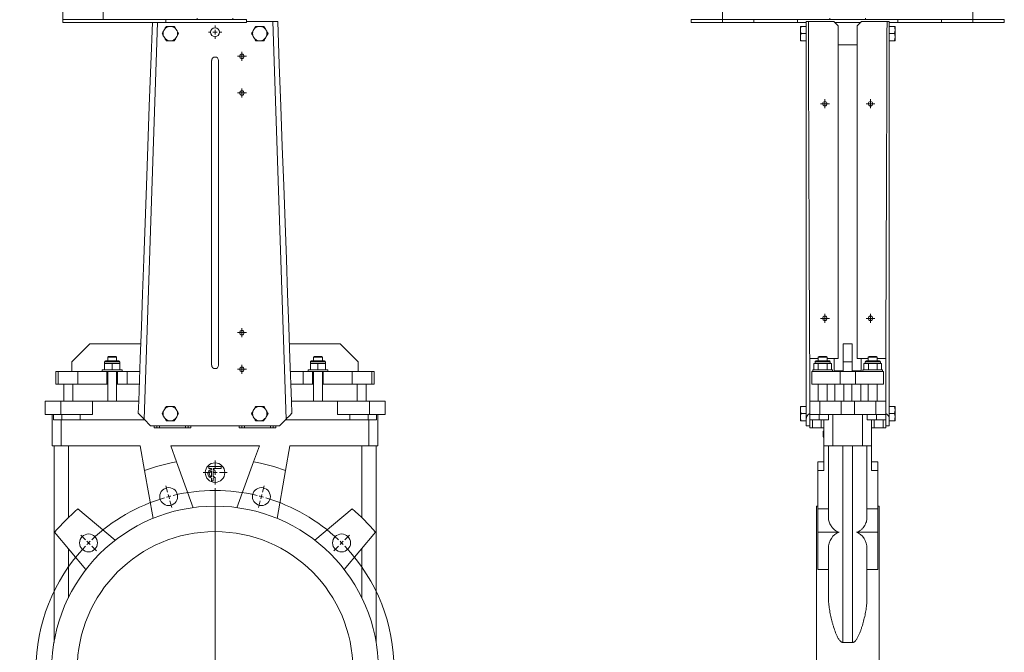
# Model space of a CAD drawing. Header units: millimetres. Extents: x -594 to 506, y -34 to 1753.
# Tile 2 of 8: x -594 to 506, y 645 to 1352. Entities that reach past the tile are written whole.
import ezdxf

# ---------------------------------------------------------------- set-up
doc = ezdxf.new("R2010")
doc.units = ezdxf.units.MM

# ---------------------------------------------------------------- blocks, each defined once
blk = doc.blocks.new('SW_CENTERMARKSYMBOL_0')
at = {"color": 0, "linetype": 'Continuous', "lineweight": 0}
for p, q in [((88.4, 56.6), (86.4, 63.8)), ((141.4, -136.4), (141.4, 61.1)), ((194.5, 56.6), (196.4, 63.8)), ((89.7, 51.8), (89, 54.2)), ((89.7, 51.8), (90.3, 49.3)), ((91, 46.9), (92.9, 39.7)), ((191.9, 46.9), (189.9, 39.7)), ((193.2, 51.8), (192.5, 49.3)), ((193.2, 51.8), (193.8, 54.2)), ((-3.5, 3.5), (-8.8, 8.8)), ((0, 0), (-1.8, 1.8)), ((0, 0), (1.8, -1.8)), ((282.8, 0), (281.1, -1.8)), ((282.8, 0), (284.6, 1.8)), ((286.4, 3.5), (291.7, 8.8)), ((3.5, -3.5), (8.8, -8.8)), ((279.3, -3.5), (274, -8.8)), ((136.4, -141.4), (-61.1, -141.4)), ((141.4, -141.4), (138.9, -141.4)), ((141.4, -141.4), (141.4, -138.9)), ((141.4, -141.4), (141.4, -143.9)), ((141.4, -141.4), (143.9, -141.4)), ((146.4, -141.4), (343.9, -141.4)), ((141.4, -146.4), (141.4, -343.9)), ((3.5, -279.3), (8.8, -274)), ((279.3, -279.3), (274, -274)), ((0, -282.8), (-1.8, -284.6)), ((0, -282.8), (1.8, -281.1)), ((282.8, -282.8), (281.1, -281.1)), ((282.8, -282.8), (284.6, -284.6)), ((-3.5, -286.4), (-8.8, -291.7)), ((286.4, -286.4), (291.7, -291.7)), ((91, -329.8), (92.9, -322.5)), ((191.9, -329.8), (189.9, -322.5)), ((88.4, -339.4), (86.4, -346.7)), ((89.7, -334.6), (89, -337)), ((89.7, -334.6), (90.3, -332.2)), ((193.2, -334.6), (192.5, -332.2)), ((193.2, -334.6), (193.8, -337)), ((194.5, -339.4), (196.4, -346.7))]:
    blk.add_line(p, q, dxfattribs=at)
for start, end in [(76.4324, 103.5676), (106.4324, 133.5676), (105, 105.7162), (104.2838, 105), (75, 75.7162), (74.2838, 75), (46.4324, 73.5676), (135, 135.7162), (134.2838, 135), (45, 45.7162), (44.2838, 45), (136.4324, 223.5676), (316.4324, 43.5676), (224.2838, 225), (225, 225.7162), (314.2838, 315), (315, 315.7162), (226.4324, 253.5676), (286.4324, 313.5676), (254.2838, 255), (255, 255.7162), (256.4324, 283.5676), (284.2838, 285), (285, 285.7162)]:
    blk.add_arc((141.4, -141.4), 200, start, end, dxfattribs=at)
blk = doc.blocks.new('SW_CENTERMARKSYMBOL_1')
at = {"color": 0, "linetype": 'Continuous', "lineweight": 0}
for p, q in [((-2.5, 0), (-5, 0)), ((0, 0), (-2.5, 0)), ((0, 2.5), (0, 5)), ((0, 0), (0, 2.5)), ((0, 0), (0, -2.5)), ((0, 0), (2.5, 0)), ((2.5, 0), (5, 0)), ((0, -2.5), (0, -5))]:
    blk.add_line(p, q, dxfattribs=at)
blk = doc.blocks.new('SW_CENTERMARKSYMBOL_2')
at = {"color": 0, "linetype": 'Continuous', "lineweight": 0}
for p, q in [((-2.5, 0), (-5, 0)), ((0, 0), (-2.5, 0)), ((0, 2.5), (0, 5)), ((0, 0), (0, 2.5)), ((0, 0), (0, -2.5)), ((0, 0), (2.5, 0)), ((2.5, 0), (5, 0)), ((0, -2.5), (0, -5))]:
    blk.add_line(p, q, dxfattribs=at)
blk = doc.blocks.new('SW_CENTERMARKSYMBOL_3')
at = {"color": 0, "linetype": 'Continuous', "lineweight": 0}
for p, q in [((-2.5, 0), (-5, 0)), ((0, 0), (-2.5, 0)), ((0, 2.5), (0, 5)), ((0, 0), (0, 2.5)), ((0, 0), (0, -2.5)), ((0, 0), (2.5, 0)), ((2.5, 0), (5, 0)), ((0, -2.5), (0, -5))]:
    blk.add_line(p, q, dxfattribs=at)
blk = doc.blocks.new('SW_CENTERMARKSYMBOL_4')
at = {"color": 0, "linetype": 'Continuous', "lineweight": 0}
for p, q in [((-5, 0), (-7.5, 0)), ((0, 0), (-2.5, 0)), ((0, 5), (0, 7.5)), ((0, 0), (0, 2.5)), ((0, 0), (0, -2.5)), ((0, 0), (2.5, 0)), ((5, 0), (7.5, 0)), ((0, -5), (0, -7.5))]:
    blk.add_line(p, q, dxfattribs=at)
blk = doc.blocks.new('SW_CENTERMARKSYMBOL_5')
at = {"color": 0, "linetype": 'Continuous', "lineweight": 0}
for p, q in [((-2.5, 0), (-5, 0)), ((0, 0), (-2.5, 0)), ((0, 2.5), (0, 5)), ((0, 0), (0, 2.5)), ((0, 0), (0, -2.5)), ((0, 0), (2.5, 0)), ((2.5, 0), (5, 0)), ((0, -2.5), (0, -5))]:
    blk.add_line(p, q, dxfattribs=at)
blk = doc.blocks.new('SW_CENTERMARKSYMBOL_6')
at = {"color": 0, "linetype": 'Continuous', "lineweight": 0}
for p, q in [((0, 5), (0, 13.4)), ((-5, 0), (-13.4, 0)), ((0, 0), (-2.5, 0)), ((0, 0), (0, 2.5)), ((0, 0), (0, -2.5)), ((0, 0), (2.5, 0)), ((5, 0), (13.4, 0)), ((0, -5), (0, -13.4))]:
    blk.add_line(p, q, dxfattribs=at)
blk = doc.blocks.new('SW_CENTERMARKSYMBOL_7')
at = {"color": 0, "linetype": 'Continuous', "lineweight": 0}
for p, q in [((-2.5, 0), (-5, 0)), ((0, 0), (-2.5, 0)), ((0, 2.5), (0, 5)), ((0, 0), (0, 2.5)), ((0, 0), (0, -2.5)), ((0, 0), (2.5, 0)), ((2.5, 0), (5, 0)), ((0, -2.5), (0, -5))]:
    blk.add_line(p, q, dxfattribs=at)
blk = doc.blocks.new('SW_CENTERMARKSYMBOL_8')
at = {"color": 0, "linetype": 'Continuous', "lineweight": 0}
for p, q in [((-2.5, 0), (-5, 0)), ((0, 0), (-2.5, 0)), ((0, 2.5), (0, 5)), ((0, 0), (0, 2.5)), ((0, 0), (0, -2.5)), ((0, 0), (2.5, 0)), ((2.5, 0), (5, 0)), ((0, -2.5), (0, -5))]:
    blk.add_line(p, q, dxfattribs=at)
blk = doc.blocks.new('SW_CENTERMARKSYMBOL_9')
at = {"color": 0, "linetype": 'Continuous', "lineweight": 0}
for p, q in [((-2.5, 0), (-5, 0)), ((0, 0), (-2.5, 0)), ((0, 2.5), (0, 5)), ((0, 0), (0, 2.5)), ((0, 0), (0, -2.5)), ((0, 0), (2.5, 0)), ((2.5, 0), (5, 0)), ((0, -2.5), (0, -5))]:
    blk.add_line(p, q, dxfattribs=at)
blk = doc.blocks.new('SW_CENTERMARKSYMBOL_10')
at = {"color": 0, "linetype": 'Continuous', "lineweight": 0}
for p, q in [((-2.5, 0), (-5, 0)), ((0, 0), (-2.5, 0)), ((0, 2.5), (0, 5)), ((0, 0), (0, 2.5)), ((0, 0), (0, -2.5)), ((0, 0), (2.5, 0)), ((2.5, 0), (5, 0)), ((0, -2.5), (0, -5))]:
    blk.add_line(p, q, dxfattribs=at)
blk = doc.blocks.new('SW_CENTERMARKSYMBOL_11')
at = {"color": 0, "linetype": 'Continuous', "lineweight": 0}
for p, q in [((0, 5), (0, 32.65)), ((-5, 0), (-32.65, 0)), ((0, 0), (-2.5, 0)), ((0, 0), (0, 2.5)), ((0, 0), (0, -2.5)), ((0, 0), (2.5, 0)), ((5, 0), (32.65, 0)), ((0, -5), (0, -32.65))]:
    blk.add_line(p, q, dxfattribs=at)
blk = doc.blocks.new('SW_CENTERMARKSYMBOL_12')
at = {"color": 0, "linetype": 'Continuous', "lineweight": 0}
for p, q in [((0, 5), (0, 32.65)), ((-5, 0), (-32.65, 0)), ((0, 0), (-2.5, 0)), ((0, 0), (0, 2.5)), ((0, 0), (0, -2.5)), ((0, 0), (2.5, 0)), ((5, 0), (32.65, 0)), ((0, -5), (0, -32.65))]:
    blk.add_line(p, q, dxfattribs=at)

msp = doc.modelspace()

# ---------------------------------------------------------------- linework, layer by layer
at = {"color": 7, "linetype": 'Continuous', "lineweight": 15}
for p, q in [((-545.7, 1352.3), (-545.7, 1382.4)), ((-500.7, 1352.3), (-500.7, 1382.4)), ((-395.7, 1353.8), (-395.7, 1352.3)), ((-355.7, 1352.3), (-355.7, 1353.8)), ((311.4, 1353.8), (311.4, 1352.3)), ((351.4, 1352.3), (351.4, 1353.8)), ((-545.7, 1352.3), (-545.7, 1349.3)), ((-545.7, 1352.3), (-430.7, 1352.3)), ((-545.7, 1349.3), (-430.7, 1349.3)), ((-430.7, 1352.3), (-430.7, 1349.3)), ((-430.7, 1352.3), (-340.7, 1352.3)), ((-430.7, 1349.3), (-340.7, 1349.3)), ((-425.1, 1344.8), (-426.3, 1344.8)), ((-419.1, 1341.3), (-421.1, 1344.8)), ((-340.7, 1352.3), (-340.7, 1349.3)), ((-340.7, 1350.3), (-311.3, 1350.3)), ((-325.1, 1344.8), (-326.3, 1344.8)), ((-319.1, 1341.3), (-321.1, 1344.8)), ((-296.3, 905.6), (-311.3, 1350.3)), ((-311.3, 1350.3), (-305.7, 1350.3)), ((156.4, 1352.3), (156.4, 1349.3)), ((156.4, 1352.3), (226.4, 1352.3)), ((156.4, 1349.3), (226.4, 1349.3)), ((226.4, 1352.3), (226.4, 1349.3)), ((226.4, 1352.3), (275.4, 1352.3)), ((226.4, 1349.3), (275.4, 1349.3)), ((275.4, 1352.3), (275.4, 1349.3)), ((275.4, 1352.3), (387.4, 1352.3)), ((275.4, 1349.3), (284.9, 1349.3)), ((278.5, 1341.3), (278.5, 1344.8)), ((279.2, 1344.8), (284.9, 1344.8)), ((284.9, 1350.3), (287.5, 1350.3)), ((284.9, 905.6), (284.9, 1350.3)), ((315.9, 1350.3), (287.5, 1350.3)), ((320.9, 1345.3), (315.9, 1350.3)), ((316.9, 1349.3), (345.9, 1349.3)), ((320.9, 973.3), (320.9, 1345.3)), ((346.9, 1350.3), (341.9, 1345.3)), ((341.9, 973.3), (341.9, 1345.3)), ((346.9, 1350.3), (375.4, 1350.3)), ((375.4, 1350.3), (377.9, 1350.3)), ((377.9, 1350.3), (377.9, 905.6)), ((377.9, 1349.3), (387.4, 1349.3)), ((383.6, 1344.8), (377.9, 1344.8)), ((384.3, 1344.8), (384.3, 1341.3)), ((387.4, 1352.3), (387.4, 1349.3)), ((387.4, 1352.3), (436.4, 1352.3)), ((387.4, 1349.3), (436.4, 1349.3)), ((436.4, 1352.3), (436.4, 1349.3)), ((436.4, 1352.3), (506.4, 1352.3)), ((436.4, 1349.3), (506.4, 1349.3)), ((506.4, 1352.3), (506.4, 1349.3)), ((-432.3, 1341.3), (-433, 1340.2)), ((-433, 1333.3), (-432.3, 1332.2)), ((-418.5, 1340.2), (-419.1, 1341.3)), ((-419.1, 1332.2), (-418.5, 1333.3)), ((-418.5, 1333.3), (-416.5, 1336.8)), ((-332.3, 1341.3), (-333, 1340.2)), ((-333, 1333.3), (-332.3, 1332.2)), ((-318.5, 1340.2), (-319.1, 1341.3)), ((-319.1, 1332.2), (-318.5, 1333.3)), ((-318.5, 1333.3), (-316.5, 1336.8)), ((278.5, 1341.3), (278.5, 1340.2)), ((278.5, 1333.3), (278.5, 1340.2)), ((279.2, 1336.8), (278.5, 1333.3)), ((278.5, 1333.3), (278.5, 1332.2)), ((278.5, 1328.8), (278.5, 1332.2)), ((279.2, 1336.8), (284.9, 1336.8)), ((383.6, 1336.8), (377.9, 1336.8)), ((384.3, 1341.3), (384.3, 1340.2)), ((384.3, 1340.2), (384.3, 1333.3)), ((384.3, 1333.3), (384.3, 1332.2)), ((384.3, 1332.2), (384.3, 1328.8)), ((-426.3, 1328.8), (-425.1, 1328.8)), ((-326.3, 1328.8), (-325.1, 1328.8)), ((279.2, 1328.8), (284.9, 1328.8)), ((320.9, 1324.3), (341.9, 1324.3)), ((383.6, 1328.8), (377.9, 1328.8)), ((-379.5, 965.8), (-379.5, 1306.8)), ((-372, 1306.8), (-372, 965.8)), ((-515.7, 989.8), (-535.7, 969.8)), ((-515.7, 989.8), (-458.8, 989.8)), ((-292.6, 989.8), (-235.7, 989.8)), ((-215.7, 969.8), (-235.7, 989.8)), ((326.4, 989.8), (336.4, 989.8)), ((326.4, 969.8), (326.4, 989.8)), ((336.4, 989.8), (336.4, 969.8)), ((-535.7, 958.8), (-535.7, 969.8)), ((-499.2, 969.8), (-499.2, 967.8)), ((-498.2, 970.8), (-490.7, 970.8)), ((-494.7, 975.8), (-495.7, 974.8)), ((-495.7, 974.8), (-495.7, 970.8)), ((-490.7, 974.8), (-495.7, 974.8)), ((-494.7, 975.8), (-490.7, 975.8)), ((-490.7, 975.8), (-486.7, 975.8)), ((-485.7, 974.8), (-490.7, 974.8)), ((-490.7, 970.8), (-483.2, 970.8)), ((-485.7, 974.8), (-486.7, 975.8)), ((-485.7, 970.8), (-485.7, 974.8)), ((-482.2, 967.8), (-482.2, 969.8)), ((-459.4, 973.3), (-461, 925.8)), ((-292, 973.3), (-290.4, 925.8)), ((-269.2, 969.8), (-269.2, 967.8)), ((-268.2, 970.8), (-260.7, 970.8)), ((-264.7, 975.8), (-265.7, 974.8)), ((-265.7, 974.8), (-265.7, 970.8)), ((-260.7, 974.8), (-265.7, 974.8)), ((-264.7, 975.8), (-260.7, 975.8)), ((-260.7, 975.8), (-256.7, 975.8)), ((-255.7, 974.8), (-260.7, 974.8)), ((-260.7, 970.8), (-253.2, 970.8)), ((-255.7, 974.8), (-256.7, 975.8)), ((-255.7, 970.8), (-255.7, 974.8)), ((-252.2, 967.8), (-252.2, 969.8)), ((-215.7, 958.8), (-215.7, 969.8)), ((288.9, 973.3), (288.9, 925.8)), ((298.4, 973.3), (288.9, 973.3)), ((294.9, 969.8), (294.9, 967.8)), ((295.9, 970.8), (310.9, 970.8)), ((299.4, 975.8), (298.4, 974.8)), ((298.4, 974.8), (298.4, 970.8)), ((308.4, 974.8), (298.4, 974.8)), ((299.4, 975.8), (307.4, 975.8)), ((308.4, 974.8), (307.4, 975.8)), ((308.4, 970.8), (308.4, 974.8)), ((320.9, 973.3), (308.4, 973.3)), ((311.9, 967.8), (311.9, 969.8)), ((316.4, 973.3), (316.4, 959.8)), ((336.4, 969.8), (326.4, 969.8)), ((326.4, 958.8), (326.4, 969.8)), ((336.4, 958.8), (336.4, 969.8)), ((341.9, 973.3), (354.4, 973.3)), ((346.4, 959.8), (346.4, 973.3)), ((350.9, 969.8), (350.9, 967.8)), ((351.9, 970.8), (366.9, 970.8)), ((355.4, 975.8), (354.4, 974.8)), ((354.4, 974.8), (354.4, 970.8)), ((364.4, 974.8), (354.4, 974.8)), ((355.4, 975.8), (363.4, 975.8)), ((364.4, 974.8), (363.4, 975.8)), ((364.4, 970.8), (364.4, 974.8)), ((364.4, 973.3), (373.9, 973.3)), ((367.9, 967.8), (367.9, 969.8)), ((373.9, 973.3), (373.9, 925.8)), ((-553.7, 958.8), (-553.7, 944.8)), ((-553.7, 958.8), (-551, 958.8)), ((-551, 958.8), (-551, 944.8)), ((-551, 958.8), (-529, 958.8)), ((-529, 958.8), (-529, 944.8)), ((-529, 958.8), (-496.7, 958.8)), ((-501.7, 960.8), (-501.7, 958.8)), ((-501.7, 960.8), (-479.7, 960.8)), ((-499.2, 967.8), (-499.2, 960.8)), ((-499.2, 967.8), (-495, 967.8)), ((-496.7, 958.8), (-496.7, 944.8)), ((-496.7, 958.8), (-484.7, 958.8)), ((-495.7, 958.8), (-495.7, 925.8)), ((-495, 967.8), (-490.7, 967.8)), ((-490.7, 967.8), (-490.7, 960.8)), ((-490.7, 967.8), (-486.5, 967.8)), ((-486.5, 967.8), (-482.2, 967.8)), ((-485.7, 925.8), (-485.7, 958.8)), ((-484.7, 958.8), (-474, 958.8)), ((-484.7, 958.8), (-484.7, 944.8)), ((-482.2, 967.8), (-482.2, 960.8)), ((-479.7, 958.8), (-479.7, 960.8)), ((-474, 958.8), (-474, 944.8)), ((-474, 958.8), (-459.9, 958.8)), ((-291.5, 958.8), (-277.4, 958.8)), ((-277.4, 958.8), (-277.4, 944.8)), ((-277.4, 958.8), (-266.7, 958.8)), ((-271.7, 960.8), (-271.7, 958.8)), ((-249.7, 960.8), (-271.7, 960.8)), ((-269.2, 967.8), (-269.2, 960.8)), ((-265, 967.8), (-269.2, 967.8)), ((-266.7, 958.8), (-266.7, 944.8)), ((-254.7, 958.8), (-266.7, 958.8)), ((-265.7, 958.8), (-265.7, 925.8)), ((-260.7, 967.8), (-265, 967.8)), ((-260.7, 967.8), (-260.7, 960.8)), ((-256.5, 967.8), (-260.7, 967.8)), ((-252.2, 967.8), (-256.5, 967.8)), ((-255.7, 925.8), (-255.7, 958.8)), ((-254.7, 958.8), (-254.7, 944.8)), ((-254.7, 958.8), (-222.4, 958.8)), ((-252.2, 967.8), (-252.2, 960.8)), ((-249.7, 958.8), (-249.7, 960.8)), ((-222.4, 958.8), (-222.4, 944.8)), ((-222.4, 958.8), (-200.4, 958.8)), ((-200.4, 958.8), (-200.4, 944.8)), ((-200.4, 958.8), (-197.7, 958.8)), ((-197.7, 944.8), (-197.7, 958.8)), ((291.4, 958.8), (291.4, 944.8)), ((291.4, 958.8), (322.8, 958.8)), ((292.4, 960.8), (292.4, 958.8)), ((314.4, 960.8), (292.4, 960.8)), ((293.6, 967.8), (293.6, 960.8)), ((296.1, 967.8), (293.6, 967.8)), ((298.5, 967.8), (296.1, 967.8)), ((298.5, 967.8), (298.5, 960.8)), ((303.4, 967.8), (298.5, 967.8)), ((308.3, 967.8), (303.4, 967.8)), ((308.3, 967.8), (308.3, 960.8)), ((310.8, 967.8), (308.3, 967.8)), ((313.3, 967.8), (310.8, 967.8)), ((313.3, 967.8), (313.3, 960.8)), ((314.4, 958.8), (314.4, 960.8)), ((316.4, 959.8), (326.4, 959.8)), ((322.8, 958.8), (322.8, 944.8)), ((322.8, 958.8), (340, 958.8)), ((336.4, 959.8), (346.4, 959.8)), ((340, 958.8), (340, 944.8)), ((340, 958.8), (371.4, 958.8)), ((348.4, 960.8), (348.4, 958.8)), ((348.4, 960.8), (370.4, 960.8)), ((349.6, 967.8), (349.6, 960.8)), ((349.6, 967.8), (352.1, 967.8)), ((352.1, 967.8), (354.5, 967.8)), ((354.5, 967.8), (354.5, 960.8)), ((354.5, 967.8), (359.4, 967.8)), ((359.4, 967.8), (364.3, 967.8)), ((364.3, 967.8), (364.3, 960.8)), ((364.3, 967.8), (366.8, 967.8)), ((366.8, 967.8), (369.3, 967.8)), ((369.3, 967.8), (369.3, 960.8)), ((370.4, 958.8), (370.4, 960.8)), ((371.4, 958.8), (371.4, 944.8)), ((-553.7, 944.8), (-551, 944.8)), ((-551, 944.8), (-529, 944.8)), ((-544.7, 944.8), (-544.7, 925.8)), ((-534.7, 944.8), (-534.7, 925.8)), ((-529, 944.8), (-496.7, 944.8)), ((-496.7, 944.8), (-495.7, 944.8)), ((-485.7, 944.8), (-484.7, 944.8)), ((-484.7, 944.8), (-474, 944.8)), ((-474, 944.8), (-460.4, 944.8)), ((-291, 944.8), (-277.4, 944.8)), ((-277.4, 944.8), (-266.7, 944.8)), ((-266.7, 944.8), (-265.7, 944.8)), ((-255.7, 944.8), (-254.7, 944.8)), ((-254.7, 944.8), (-222.4, 944.8)), ((-222.4, 944.8), (-200.4, 944.8)), ((-216.7, 944.8), (-216.7, 925.8)), ((-206.7, 944.8), (-206.7, 925.8)), ((-200.4, 944.8), (-197.7, 944.8)), ((291.4, 944.8), (322.8, 944.8)), ((298.4, 944.8), (298.4, 925.8)), ((308.4, 925.8), (308.4, 944.8)), ((316.9, 944.8), (316.9, 925.8)), ((322.8, 944.8), (340, 944.8)), ((326.9, 944.8), (326.9, 925.8)), ((335.9, 944.8), (335.9, 925.8)), ((340, 944.8), (371.4, 944.8)), ((345.9, 944.8), (345.9, 925.8)), ((354.4, 944.8), (354.4, 925.8)), ((364.4, 925.8), (364.4, 944.8)), ((-565.7, 910.8), (-565.7, 925.8)), ((-565.7, 925.8), (-548.2, 925.8)), ((-548.2, 910.8), (-548.2, 925.8)), ((-548.2, 925.8), (-512.7, 925.8)), ((-512.7, 910.8), (-512.7, 925.8)), ((-512.7, 925.8), (-461, 925.8)), ((-461, 925.8), (-461.5, 912.1)), ((-290.4, 925.8), (-289.9, 912.1)), ((-290.4, 925.8), (-238.7, 925.8)), ((-238.7, 910.8), (-238.7, 925.8)), ((-238.7, 925.8), (-203.2, 925.8)), ((-203.2, 910.8), (-203.2, 925.8)), ((-203.2, 925.8), (-185.7, 925.8)), ((-185.7, 910.8), (-185.7, 925.8)), ((288.9, 910.8), (288.9, 925.8)), ((288.9, 925.8), (300.1, 925.8)), ((300.1, 910.8), (300.1, 925.8)), ((300.1, 925.8), (324, 925.8)), ((324, 910.8), (324, 925.8)), ((324, 925.8), (338.9, 925.8)), ((338.9, 910.8), (338.9, 925.8)), ((338.9, 925.8), (362.7, 925.8)), ((362.7, 910.8), (362.7, 925.8)), ((362.7, 925.8), (373.9, 925.8)), ((373.9, 910.8), (373.9, 925.8)), ((-432.3, 916.3), (-433, 915.2)), ((-425.1, 919.8), (-426.3, 919.8)), ((-418.5, 915.2), (-419.1, 916.3)), ((-332.3, 916.3), (-333, 915.2)), ((-325.1, 919.8), (-326.3, 919.8)), ((-318.5, 915.2), (-319.1, 916.3)), ((278.5, 919.8), (279.2, 919.8)), ((278.5, 916.3), (278.5, 919.8)), ((278.5, 916.3), (278.5, 915.2)), ((278.5, 908.3), (278.5, 915.2)), ((279.2, 919.8), (284.9, 919.8)), ((383.6, 919.8), (377.9, 919.8)), ((384.3, 919.8), (384.3, 916.3)), ((384.3, 916.3), (384.3, 915.2)), ((384.3, 915.2), (384.3, 908.3)), ((-565.7, 910.8), (-548.2, 910.8)), ((-557.7, 875.8), (-557.7, 910.8)), ((-556.3, 904.8), (-556.3, 910.8)), ((-546.8, 904.8), (-556.3, 904.8)), ((-548.2, 910.8), (-548.1, 910.8)), ((-546.8, 910.8), (-548.1, 910.8)), ((-547.7, 875.8), (-547.7, 904.8)), ((-546.8, 904.8), (-546.8, 910.8)), ((-526.3, 910.8), (-546.8, 910.8)), ((-526.3, 904.8), (-546.8, 904.8)), ((-512.7, 910.8), (-526.3, 910.8)), ((-526.3, 904.8), (-526.3, 910.8)), ((-454.2, 904.8), (-526.3, 904.8)), ((-447.7, 898.3), (-455.1, 905.6)), ((-433, 908.3), (-432.3, 907.2)), ((-426.3, 903.8), (-425.1, 903.8)), ((-419.1, 907.2), (-418.5, 908.3)), ((-418.5, 908.3), (-416.5, 911.8)), ((-333, 908.3), (-332.3, 907.2)), ((-326.3, 903.8), (-325.1, 903.8)), ((-319.1, 907.2), (-318.5, 908.3)), ((-318.5, 908.3), (-316.5, 911.8)), ((-296.3, 905.6), (-303.7, 898.3)), ((-225.1, 904.8), (-297.2, 904.8)), ((-225.1, 910.8), (-238.7, 910.8)), ((-225.1, 904.8), (-225.1, 910.8)), ((-204.6, 910.8), (-225.1, 910.8)), ((-204.6, 904.8), (-225.1, 904.8)), ((-204.6, 904.8), (-204.6, 910.8)), ((-203.3, 910.8), (-204.6, 910.8)), ((-195.1, 904.8), (-204.6, 904.8)), ((-203.7, 875.8), (-203.7, 904.8)), ((-203.3, 910.8), (-203.2, 910.8)), ((-203.2, 910.8), (-185.7, 910.8)), ((-195.1, 910.8), (-195.1, 904.8)), ((-193.7, 875.8), (-193.7, 910.8)), ((279.2, 911.8), (278.5, 908.3)), ((278.5, 908.3), (278.5, 907.2)), ((278.5, 907.2), (279.2, 903.8)), ((278.5, 903.8), (278.5, 907.2)), ((279.2, 911.8), (284.9, 911.8)), ((279.2, 903.8), (284.9, 903.8)), ((284.9, 898.3), (284.9, 905.6)), ((288.9, 904.8), (288.9, 910.8)), ((299.4, 910.8), (288.9, 910.8)), ((299.4, 904.8), (288.9, 904.8)), ((288.9, 898.3), (288.9, 904.8)), ((291.9, 895.8), (291.9, 904.8)), ((299.4, 904.8), (299.4, 910.8)), ((300.1, 910.8), (299.4, 910.8)), ((309.8, 904.8), (299.4, 904.8)), ((300.1, 910.8), (324, 910.8)), ((300.1, 910.8), (300.1, 910.8)), ((301.9, 895.8), (301.9, 904.8)), ((304.9, 875.8), (304.9, 904.8)), ((309.8, 910.8), (309.8, 904.8)), ((314.9, 875.8), (314.9, 910.8)), ((324, 910.8), (338.9, 910.8)), ((338.9, 910.8), (362.7, 910.8)), ((347.9, 875.8), (347.9, 910.8)), ((353.1, 904.8), (353.1, 910.8)), ((363.5, 904.8), (353.1, 904.8)), ((357.9, 875.8), (357.9, 904.8)), ((360.9, 895.8), (360.9, 904.8)), ((362.7, 910.8), (362.8, 910.8)), ((363.5, 910.8), (362.8, 910.8)), ((363.5, 904.8), (363.5, 910.8)), ((373.9, 910.8), (363.5, 910.8)), ((373.9, 904.8), (363.5, 904.8)), ((370.9, 895.8), (370.9, 904.8)), ((373.9, 904.8), (373.9, 910.8)), ((373.9, 898.3), (373.9, 904.8)), ((383.6, 911.8), (377.9, 911.8)), ((377.9, 898.3), (377.9, 905.6)), ((383.6, 903.8), (377.9, 903.8)), ((384.3, 908.3), (384.3, 907.2)), ((384.3, 907.2), (384.3, 903.8)), ((-447.7, 898.3), (-303.7, 898.3)), ((-440.7, 895.8), (-443.7, 895.8)), ((-440.7, 895.8), (-440.7, 898.3)), ((-437.7, 895.8), (-440.7, 895.8)), ((-437.7, 895.8), (-437.7, 898.3)), ((-408.7, 895.8), (-437.7, 895.8)), ((-408.7, 895.8), (-408.7, 898.3)), ((-405.7, 895.8), (-408.7, 895.8)), ((-405.7, 895.8), (-405.7, 898.3)), ((-402.7, 895.8), (-405.7, 895.8)), ((-345.7, 895.8), (-348.7, 895.8)), ((-345.7, 895.8), (-345.7, 898.3)), ((-342.7, 895.8), (-345.7, 895.8)), ((-342.7, 895.8), (-342.7, 898.3)), ((-313.7, 895.8), (-342.7, 895.8)), ((-313.7, 895.8), (-313.7, 898.3)), ((-310.7, 895.8), (-313.7, 895.8)), ((-310.7, 895.8), (-310.7, 898.3)), ((-307.7, 895.8), (-310.7, 895.8)), ((288.9, 898.3), (284.9, 898.3)), ((288.9, 895.8), (288.9, 898.3)), ((291.9, 895.8), (288.9, 895.8)), ((301.9, 895.8), (291.9, 895.8)), ((304.9, 895.8), (301.9, 895.8)), ((303.9, 892.3), (303.9, 890.3)), ((303.9, 892.3), (304.9, 892.3)), ((360.9, 895.8), (357.9, 895.8)), ((370.9, 895.8), (360.9, 895.8)), ((373.9, 895.8), (370.9, 895.8)), ((373.9, 898.3), (377.9, 898.3)), ((373.9, 895.8), (373.9, 898.3)), ((303.9, 890.3), (304.9, 890.3)), ((303.9, 888.1), (304.9, 888.1)), ((303.9, 888.1), (303.9, 886.4)), ((303.9, 886.4), (304.9, 886.4)), ((303.9, 886.4), (303.9, 885.8)), ((303.9, 885.8), (304.9, 885.8)), ((303.9, 885.6), (304.9, 885.6)), ((-547.7, 875.8), (-557.7, 875.8)), ((-555.7, 655.9), (-555.7, 875.8)), ((-459.3, 875.8), (-547.7, 875.8)), ((-539.7, 795.5), (-539.7, 875.8)), ((-459.3, 875.8), (-454.5, 848.2)), ((-326.1, 875.8), (-425.3, 875.8)), ((-418.7, 857.8), (-425.3, 875.8)), ((-326.1, 875.8), (-332.7, 857.8)), ((-296.9, 848.2), (-292.1, 875.8)), ((-203.7, 875.8), (-292.1, 875.8)), ((-211.7, 795.5), (-211.7, 875.8)), ((-193.7, 875.8), (-203.7, 875.8)), ((-195.7, 655.9), (-195.7, 875.8)), ((314.9, 875.8), (304.9, 875.8)), ((304.9, 875.8), (304.9, 848.2)), ((309.9, 795.5), (309.9, 875.8)), ((347.9, 875.8), (314.9, 875.8)), ((325.9, 655.9), (325.9, 875.8)), ((336.9, 655.9), (336.9, 875.8)), ((357.9, 875.8), (347.9, 875.8)), ((352.9, 795.5), (352.9, 875.8)), ((357.9, 875.8), (357.9, 848.2)), ((-454.5, 848.2), (-445, 794.6)), ((-400.1, 806.6), (-418.7, 857.8)), ((-382.7, 850.5), (-382.7, 852.5)), ((-382.7, 852.5), (-368.7, 852.5)), ((-379.7, 850.5), (-382.7, 850.5)), ((-379.7, 849.4), (-379.7, 850.5)), ((-379.7, 841.2), (-379.7, 847.9)), ((-368.7, 850.5), (-377.7, 850.5)), ((-377.7, 849.4), (-377.7, 850.5)), ((-377.7, 841.2), (-377.7, 847.9)), ((-376.2, 848.8), (-377, 847.5)), ((-368.7, 852.5), (-368.7, 850.5)), ((-332.7, 857.8), (-351.3, 806.6)), ((-306.4, 794.6), (-296.9, 848.2)), ((297.9, 857.8), (297.9, 848.2)), ((304.9, 857.8), (297.9, 857.8)), ((297.9, 848.2), (297.9, 805.2)), ((304.9, 848.2), (297.9, 848.2)), ((364.9, 857.8), (357.9, 857.8)), ((364.9, 848.2), (357.9, 848.2)), ((364.9, 857.8), (364.9, 848.2)), ((364.9, 848.2), (364.9, 805.2)), ((-379.7, 836.5), (-379.7, 839.6)), ((-379.7, 836.5), (-377.7, 836.5)), ((-377.7, 836.5), (-377.7, 839.6)), ((-376.2, 840.2), (-377, 841.5)), ((-487.3, 770.2), (-529, 805.2)), ((-222.4, 805.2), (-264.1, 770.2)), ((297.9, 808.3), (296.4, 808.3)), ((296.4, 808.3), (296.4, 443.3)), ((297.9, 805.2), (297.9, 779.1)), ((309.9, 805.2), (297.9, 805.2)), ((364.9, 805.2), (352.9, 805.2)), ((366.4, 808.3), (364.9, 808.3)), ((364.9, 805.2), (364.9, 779.1)), ((366.4, 808.3), (366.4, 443.3)), ((-555.2, 779.1), (-520.1, 737.3)), ((-231.3, 737.3), (-196.3, 779.1)), ((321.8, 779.1), (297.9, 779.1)), ((297.9, 779.1), (297.9, 737.3)), ((364.9, 779.1), (341.1, 779.1)), ((364.9, 779.1), (364.9, 737.3)), ((-539.7, 705.8), (-539.7, 760.7)), ((-211.7, 705.8), (-211.7, 760.7)), ((309.9, 705.8), (309.9, 760.7)), ((352.9, 705.8), (352.9, 760.7)), ((309.9, 737.3), (297.9, 737.3)), ((364.9, 737.3), (352.9, 737.3)), ((325.9, 655.9), (336.9, 655.9))]:
    msp.add_line(p, q, dxfattribs=at)
at = {"color": 8, "linetype": 'Continuous', "lineweight": 15}
for p, q in [((-440.1, 1349.3), (-455.1, 905.6)), ((-490.7, 969.8), (-499.2, 969.8)), ((-482.2, 969.8), (-490.7, 969.8)), ((-260.7, 969.8), (-269.2, 969.8)), ((-252.2, 969.8), (-260.7, 969.8)), ((311.9, 969.8), (294.9, 969.8)), ((367.9, 969.8), (350.9, 969.8)), ((-443.7, 895.8), (-443.7, 898.3)), ((-402.7, 895.8), (-402.7, 898.3)), ((-348.7, 895.8), (-348.7, 898.3)), ((-307.7, 895.8), (-307.7, 898.3))]:
    msp.add_line(p, q, dxfattribs=at)
at = {"color": 7, "linetype": 'Continuous', "lineweight": 15, "flags": 128}
for points in [[(-459.4, 973.3), (-458.1, 1008.7), (-456.8, 1045.7), (-455.4, 1084.5), (-453.9, 1124.8), (-452.4, 1166.8), (-450.8, 1210.4), (-449.2, 1255.5), (-447.5, 1302.1), (-445.7, 1349.3)], [(-305.7, 1350.3), (-304, 1302.1), (-302.3, 1255.5), (-300.6, 1210.4), (-299, 1166.8), (-297.5, 1124.8), (-296, 1084.5), (-294.6, 1045.7), (-293.3, 1008.7), (-292, 973.3)], [(-455.1, 905.6), (-456.4, 907), (-457.6, 908.2), (-458.8, 909.4), (-459.9, 910.5), (-460.8, 911.4), (-461.5, 912.1)], [(-289.9, 912.1), (-290.6, 911.4), (-291.5, 910.5), (-292.6, 909.4), (-293.8, 908.2), (-295, 907), (-296.3, 905.6)]]:
    msp.add_lwpolyline(points, dxfattribs=at)
at = {"color": 7, "linetype": 'Continuous', "lineweight": 15}
for centre, radius in [((-375.7, 1338.3), 5), ((-345.7, 1311.3), 2.5), ((-345.7, 1270.3), 2.5), ((305.9, 1258.3), 2.5), ((356.9, 1258.3), 2.5), ((305.9, 1018.3), 2.5), ((356.9, 1018.3), 2.5), ((-345.7, 1002.3), 2.5), ((-345.7, 961.3), 2.5), ((-375.7, 845.8), 10.9), ((-427.5, 819), 10), ((-323.9, 819), 10), ((-375.7, 625.8), 182.5), ((-375.7, 625.8), 154), ((-517.1, 767.2), 10), ((-234.3, 767.2), 10)]:
    msp.add_circle(centre, radius, dxfattribs=at)
for centre, radius, start, end in [((-425.7, 1336.8), 8.03, 94.5671, 145.4329), ((-425.7, 1336.8), 8.03, 34.5671, 85.4329), ((-325.7, 1336.8), 8.03, 94.5671, 145.4329), ((-325.7, 1336.8), 8.03, 34.5671, 85.4329), ((-425.7, 1336.8), 8.03, 154.5671, 205.4329), ((-425.7, 1336.8), 8.03, 214.5671, 265.4329), ((-425.7, 1336.8), 8.03, 274.5671, 325.4329), ((-425.7, 1336.8), 8.03, 334.5671, 25.4329), ((-325.7, 1336.8), 8.03, 154.5671, 205.4329), ((-325.7, 1336.8), 8.03, 214.5671, 265.4329), ((-325.7, 1336.8), 8.03, 274.5671, 325.4329), ((-325.7, 1336.8), 8.03, 334.5671, 25.4329), ((-375.7, 1306.8), 3.75, 0, 180), ((-498.2, 969.8), 1, 90, 180), ((-483.2, 969.8), 1, 0, 90), ((-268.2, 969.8), 1, 90, 180), ((-253.2, 969.8), 1, 0, 90), ((295.9, 969.8), 1, 90, 180), ((310.9, 969.8), 1, 0, 90), ((351.9, 969.8), 1, 90, 180), ((366.9, 969.8), 1, 0, 90), ((-375.7, 965.8), 3.75, 180, 0), ((-425.7, 911.8), 8.03, 154.5671, 205.4329), ((-425.7, 911.8), 8.03, 94.5671, 145.4329), ((-425.7, 911.8), 8.03, 34.5671, 85.4329), ((-425.7, 911.8), 8.03, 334.5671, 25.4329), ((-325.7, 911.8), 8.03, 154.5671, 205.4329), ((-325.7, 911.8), 8.03, 94.5671, 145.4329), ((-325.7, 911.8), 8.03, 34.5671, 85.4329), ((-325.7, 911.8), 8.03, 334.5671, 25.4329), ((-425.7, 911.8), 8.03, 214.5671, 265.4329), ((-425.7, 911.8), 8.03, 274.5671, 325.4329), ((-325.7, 911.8), 8.03, 214.5671, 265.4329), ((-325.7, 911.8), 8.03, 274.5671, 325.4329), ((-375.7, 625.8), 236, 100.504, 109.496), ((-378.7, 844.5), 5, 101.537, 258.463), ((-378.7, 844.5), 3.5, 106.6015, 253.3985), ((-378.7, 844.5), 5, 60, 78.463), ((-378.7, 844.5), 3.5, 60, 73.3985), ((-375.7, 625.8), 236, 70.504, 79.496), ((-378.7, 844.5), 3.5, 286.6015, 300), ((-378.7, 844.5), 5, 281.537, 300), ((-375.7, 625.8), 236, 130.504, 139.496), ((-375.7, 625.8), 236, 40.504, 49.496)]:
    msp.add_arc(centre, radius, start, end, dxfattribs=at)
for centre, major_axis, ratio, start_param, end_param in [((292.4, 3469.1), (0, 2822), 0.002658, 2.420126, 2.656075), ((370.4, 3469.1), (0, 2822), 0.002658, 3.627111, 3.863059), ((292.4, 905.6), (7.5, 0), 0.967918, 2.056314, 3.141593), ((370.4, 905.6), (7.5, 0), 0.967918, 0, 1.085278), ((325.9, 760.7), (0, 19.1), 0.8391, 0.264121, 1.570796), ((336.9, 760.7), (0, 19.1), 0.8391, 4.712389, 6.019065)]:
    msp.add_ellipse(centre, major_axis=major_axis, ratio=ratio, start_param=start_param, end_param=end_param, dxfattribs=at)
for points, knots in [([(-430.3, 1344.8), (-430.7, 1344.2), (-431.3, 1343.1), (-432, 1341.9), (-432.3, 1341.3)], [0, 0, 0, 0, 0.508428, 1, 1, 1, 1]), ([(-430.3, 1344.8), (-429.7, 1344.8), (-429, 1344.8), (-427.7, 1344.8), (-427, 1344.8), (-426.3, 1344.8)], [0, 0, 0, 0, 0.5, 0.5, 1, 1, 1, 1]), ([(-425.1, 1344.8), (-424.4, 1344.8), (-423.7, 1344.8), (-422.4, 1344.8), (-421.7, 1344.8), (-421.1, 1344.8)], [0, 0, 0, 0, 0.5, 0.5, 1, 1, 1, 1]), ([(-330.3, 1344.8), (-330.7, 1344.2), (-331.3, 1343.1), (-332, 1341.9), (-332.3, 1341.3)], [0, 0, 0, 0, 0.508428, 1, 1, 1, 1]), ([(-330.3, 1344.8), (-329.7, 1344.8), (-329, 1344.8), (-327.7, 1344.8), (-327, 1344.8), (-326.3, 1344.8)], [0, 0, 0, 0, 0.5, 0.5, 1, 1, 1, 1]), ([(-325.1, 1344.8), (-324.4, 1344.8), (-323.7, 1344.8), (-322.4, 1344.8), (-321.7, 1344.8), (-321.1, 1344.8)], [0, 0, 0, 0, 0.5, 0.5, 1, 1, 1, 1]), ([(279.2, 1344.8), (279, 1343.9), (278.6, 1342.7), (278.6, 1341.6), (278.5, 1341.3)], [0, 0, 0, 0, 0.798028, 1, 1, 1, 1]), ([(383.6, 1344.8), (383.8, 1344.2), (384.2, 1343.1), (384.3, 1341.9), (384.3, 1341.3)], [0, 0, 0, 0, 0.508428, 1, 1, 1, 1]), ([(383.6, 1344.8), (383.8, 1344.8), (384, 1344.8), (384.2, 1344.8), (384.3, 1344.8), (384.3, 1344.8)], [0, 0, 0, 0, 0.5, 0.5, 1, 1, 1, 1]), ([(-433, 1340.2), (-433.3, 1339.6), (-434, 1338.4), (-434.6, 1337.3), (-434.9, 1336.8)], [0, 0, 0, 0, 0.5441729, 1, 1, 1, 1]), ([(-434.9, 1336.8), (-434.3, 1335.7), (-433.7, 1334.6), (-433, 1333.4), (-433, 1333.3)], [0, 0, 0, 0, 0.955495, 1, 1, 1, 1]), ([(-432.3, 1332.2), (-432, 1331.6), (-431.6, 1331.1), (-431, 1329.9), (-430.6, 1329.3), (-430.3, 1328.8)], [0, 0, 0, 0, 0.5, 0.5, 1, 1, 1, 1]), ([(-421.1, 1328.8), (-420.8, 1329.3), (-420.4, 1329.9), (-419.8, 1331), (-419.4, 1331.6), (-419.1, 1332.2)], [0, 0, 0, 0, 0.5, 0.5, 1, 1, 1, 1]), ([(-416.5, 1336.8), (-417, 1337.6), (-417.6, 1338.8), (-418.3, 1339.9), (-418.5, 1340.2)], [0, 0, 0, 0, 0.755224, 1, 1, 1, 1]), ([(-333, 1340.2), (-333.3, 1339.6), (-334, 1338.4), (-334.6, 1337.3), (-334.9, 1336.8)], [0, 0, 0, 0, 0.544173, 1, 1, 1, 1]), ([(-334.9, 1336.8), (-334.3, 1335.7), (-333.7, 1334.6), (-333, 1333.4), (-333, 1333.3)], [0, 0, 0, 0, 0.955495, 1, 1, 1, 1]), ([(-332.3, 1332.2), (-332, 1331.6), (-331.6, 1331.1), (-331, 1329.9), (-330.6, 1329.3), (-330.3, 1328.8)], [0, 0, 0, 0, 0.5, 0.5, 1, 1, 1, 1]), ([(-321.1, 1328.8), (-320.8, 1329.3), (-320.4, 1329.9), (-319.8, 1331), (-319.4, 1331.6), (-319.1, 1332.2)], [0, 0, 0, 0, 0.5, 0.5, 1, 1, 1, 1]), ([(-316.5, 1336.8), (-317, 1337.6), (-317.6, 1338.8), (-318.3, 1339.9), (-318.5, 1340.2)], [0, 0, 0, 0, 0.755224, 1, 1, 1, 1]), ([(278.5, 1340.2), (278.6, 1339.5), (278.8, 1338.3), (279.1, 1337.2), (279.2, 1336.8)], [0, 0, 0, 0, 0.641037, 1, 1, 1, 1]), ([(384.3, 1340.2), (384.3, 1339.6), (384.2, 1338.4), (383.8, 1337.3), (383.6, 1336.8)], [0, 0, 0, 0, 0.5441729, 1, 1, 1, 1]), ([(383.6, 1336.8), (383.9, 1335.7), (384.3, 1334.6), (384.3, 1333.4), (384.3, 1333.3)], [0, 0, 0, 0, 0.955495, 1, 1, 1, 1]), ([(384.3, 1332.2), (384.3, 1331.6), (384.2, 1331.1), (384, 1329.9), (383.8, 1329.3), (383.6, 1328.8)], [0, 0, 0, 0, 0.5, 0.5, 1, 1, 1, 1]), ([(-430.3, 1328.8), (-429.7, 1328.8), (-429, 1328.8), (-427.7, 1328.8), (-427, 1328.8), (-426.3, 1328.8)], [0, 0, 0, 0, 0.5, 0.5, 1, 1, 1, 1]), ([(-425.1, 1328.8), (-424.4, 1328.8), (-423.7, 1328.8), (-422.4, 1328.8), (-421.7, 1328.8), (-421.1, 1328.8)], [0, 0, 0, 0, 0.5, 0.5, 1, 1, 1, 1]), ([(-330.3, 1328.8), (-329.7, 1328.8), (-329, 1328.8), (-327.7, 1328.8), (-327, 1328.8), (-326.3, 1328.8)], [0, 0, 0, 0, 0.5, 0.5, 1, 1, 1, 1]), ([(-325.1, 1328.8), (-324.4, 1328.8), (-323.7, 1328.8), (-322.4, 1328.8), (-321.7, 1328.8), (-321.1, 1328.8)], [0, 0, 0, 0, 0.5, 0.5, 1, 1, 1, 1]), ([(279.2, 1328.8), (279.1, 1328.8), (278.9, 1328.8), (278.6, 1328.8), (278.6, 1328.8), (278.5, 1328.8)], [0, 0, 0, 0, 0.5, 0.5, 1, 1, 1, 1]), ([(383.6, 1328.8), (383.8, 1328.8), (384, 1328.8), (384.2, 1328.8), (384.3, 1328.8), (384.3, 1328.8)], [0, 0, 0, 0, 0.5, 0.5, 1, 1, 1, 1]), ([(-434.9, 911.8), (-434.6, 912.3), (-434.3, 912.9), (-433.6, 914.1), (-433.3, 914.6), (-433, 915.2)], [0, 0, 0, 0, 0.5, 0.5, 1, 1, 1, 1]), ([(-432.3, 916.3), (-432, 916.9), (-431.6, 917.5), (-431, 918.7), (-430.6, 919.2), (-430.3, 919.8)], [0, 0, 0, 0, 0.5, 0.5, 1, 1, 1, 1]), ([(-426.3, 919.8), (-426.7, 919.8), (-428.1, 919.8), (-429.4, 919.8), (-430.3, 919.8)], [0, 0, 0, 0, 0.285394, 1, 1, 1, 1]), ([(-421.1, 919.8), (-421.3, 919.8), (-422.6, 919.8), (-424, 919.8), (-425.1, 919.8)], [0, 0, 0, 0, 0.196722, 1, 1, 1, 1]), ([(-416.5, 911.8), (-416.8, 912.3), (-417.1, 912.9), (-417.8, 914.1), (-418.1, 914.6), (-418.5, 915.2)], [0, 0, 0, 0, 0.5, 0.5, 1, 1, 1, 1]), ([(-334.9, 911.8), (-334.6, 912.3), (-334.3, 912.9), (-333.6, 914.1), (-333.3, 914.6), (-333, 915.2)], [0, 0, 0, 0, 0.5, 0.5, 1, 1, 1, 1]), ([(-332.3, 916.3), (-332, 916.9), (-331.6, 917.5), (-331, 918.7), (-330.6, 919.2), (-330.3, 919.8)], [0, 0, 0, 0, 0.5, 0.5, 1, 1, 1, 1]), ([(-326.3, 919.8), (-326.7, 919.8), (-328.1, 919.8), (-329.4, 919.8), (-330.3, 919.8)], [0, 0, 0, 0, 0.285394, 1, 1, 1, 1]), ([(-321.1, 919.8), (-321.3, 919.8), (-322.6, 919.8), (-324, 919.8), (-325.1, 919.8)], [0, 0, 0, 0, 0.196723, 1, 1, 1, 1]), ([(-316.5, 911.8), (-316.8, 912.3), (-317.1, 912.9), (-317.8, 914.1), (-318.1, 914.6), (-318.5, 915.2)], [0, 0, 0, 0, 0.5, 0.5, 1, 1, 1, 1]), ([(278.5, 916.3), (278.6, 916.6), (278.6, 916.9), (278.7, 917.5), (278.7, 917.8), (278.9, 918.7), (279.1, 919.2), (279.2, 919.8)], [0, 0, 0, 0, 0.25, 0.25, 0.5, 0.5, 1, 1, 1, 1]), ([(279.2, 911.8), (279.1, 912.1), (279.1, 912.3), (278.9, 912.9), (278.8, 913.2), (278.6, 914.1), (278.6, 914.6), (278.5, 915.2)], [0, 0, 0, 0, 0.25, 0.25, 0.5, 0.5, 1, 1, 1, 1]), ([(384.3, 916.3), (384.3, 916.9), (384.2, 917.5), (384, 918.7), (383.8, 919.2), (383.6, 919.8)], [0, 0, 0, 0, 0.5, 0.5, 1, 1, 1, 1]), ([(384.3, 919.8), (384.3, 919.8), (384.2, 919.8), (383.9, 919.8), (383.6, 919.8)], [0, 0, 0, 0, 0.285394, 1, 1, 1, 1]), ([(383.6, 911.8), (383.8, 912.3), (384, 912.9), (384.2, 914.1), (384.3, 914.6), (384.3, 915.2)], [0, 0, 0, 0, 0.5, 0.5, 1, 1, 1, 1]), ([(-434.9, 911.8), (-434.3, 910.7), (-433.7, 909.5), (-433, 908.4), (-433, 908.3)], [0, 0, 0, 0, 0.955495, 1, 1, 1, 1]), ([(-432.3, 907.2), (-432.2, 907), (-431.5, 905.9), (-430.9, 904.7), (-430.3, 903.8)], [0, 0, 0, 0, 0.177835, 1, 1, 1, 1]), ([(-430.3, 903.8), (-429.3, 903.8), (-428, 903.8), (-426.7, 903.8), (-426.3, 903.8)], [0, 0, 0, 0, 0.754697, 1, 1, 1, 1]), ([(-425.1, 903.8), (-423.9, 903.8), (-422.6, 903.8), (-421.3, 903.8), (-421.1, 903.8)], [0, 0, 0, 0, 0.853798, 1, 1, 1, 1]), ([(-421.1, 903.8), (-420.6, 904.6), (-419.9, 905.8), (-419.3, 906.9), (-419.1, 907.2)], [0, 0, 0, 0, 0.755221, 1, 1, 1, 1]), ([(-334.9, 911.8), (-334.3, 910.7), (-333.7, 909.5), (-333, 908.4), (-333, 908.3)], [0, 0, 0, 0, 0.955495, 1, 1, 1, 1]), ([(-332.3, 907.2), (-332.2, 907), (-331.5, 905.9), (-330.9, 904.7), (-330.3, 903.8)], [0, 0, 0, 0, 0.177835, 1, 1, 1, 1]), ([(-330.3, 903.8), (-329.3, 903.8), (-328, 903.8), (-326.7, 903.8), (-326.3, 903.8)], [0, 0, 0, 0, 0.754697, 1, 1, 1, 1]), ([(-325.1, 903.8), (-323.9, 903.8), (-322.6, 903.8), (-321.3, 903.8), (-321.1, 903.8)], [0, 0, 0, 0, 0.853797, 1, 1, 1, 1]), ([(-321.1, 903.8), (-320.6, 904.6), (-319.9, 905.8), (-319.3, 906.9), (-319.1, 907.2)], [0, 0, 0, 0, 0.755221, 1, 1, 1, 1]), ([(279.2, 903.8), (279.1, 903.8), (278.8, 903.8), (278.6, 903.8), (278.5, 903.8)], [0, 0, 0, 0, 0.28993, 1, 1, 1, 1]), ([(383.6, 911.8), (383.9, 910.7), (384.3, 909.5), (384.3, 908.4), (384.3, 908.3)], [0, 0, 0, 0, 0.955495, 1, 1, 1, 1]), ([(384.3, 907.2), (384.3, 907), (384.2, 905.9), (383.9, 904.7), (383.6, 903.8)], [0, 0, 0, 0, 0.177835, 1, 1, 1, 1]), ([(383.6, 903.8), (383.9, 903.8), (384.2, 903.8), (384.3, 903.8), (384.3, 903.8)], [0, 0, 0, 0, 0.754697, 1, 1, 1, 1]), ([(303.9, 890.4), (303.9, 890.2), (303.9, 889.6), (303.9, 888.9), (303.9, 888.4), (303.9, 888.1)], [0, 0, 0, 0, 0.279293, 0.559159, 1, 1, 1, 1]), ([(321.8, 779.1), (320.7, 779.4), (319.8, 779.8), (318.4, 780.6), (318, 780.9), (317.2, 781.4), (316.8, 781.7), (315.7, 782.7), (315, 783.3), (314.1, 784.4), (313.8, 784.7), (313.3, 785.5), (313, 785.8), (312.3, 787), (311.9, 787.7), (311.2, 789.2), (310.9, 790), (310.4, 791.6), (310.2, 792.4), (310, 793.9), (309.9, 794.7), (309.9, 795.5)], [0, 0, 0, 0, 0.125, 0.125, 0.1875, 0.1875, 0.25, 0.25, 0.375, 0.375, 0.4375, 0.4375, 0.5, 0.5, 0.625, 0.625, 0.75, 0.75, 0.875, 0.875, 1, 1, 1, 1]), ([(352.9, 795.5), (352.9, 795.1), (352.9, 794.7), (352.9, 793.9), (352.8, 793.5), (352.6, 792.4), (352.5, 791.6), (352, 790), (351.7, 789.3), (351.2, 788.1), (351, 787.7), (350.6, 787), (350.4, 786.6), (349.6, 785.5), (349.1, 784.8), (348.2, 783.7), (347.9, 783.4), (347.2, 782.7), (346.9, 782.4), (345.7, 781.4), (344.9, 780.9), (343.6, 780.1), (343.1, 779.9), (342.1, 779.4), (341.6, 779.2), (341.1, 779.1)], [0, 0, 0, 0, 0.0625, 0.0625, 0.125, 0.125, 0.25, 0.25, 0.375, 0.375, 0.4375, 0.4375, 0.5, 0.5, 0.625, 0.625, 0.6875, 0.6875, 0.75, 0.75, 0.875, 0.875, 0.9375, 0.9375, 1, 1, 1, 1]), ([(309.9, 705.8), (309.9, 703.7), (310, 701.6), (310.4, 697.3), (310.7, 695.1), (311.3, 690.8), (311.7, 688.6), (312.6, 684.2), (313.1, 682.1), (314, 678.8), (314.3, 677.7), (314.9, 675.5), (315.3, 674.4), (316.3, 671.1), (317.1, 668.9), (318.3, 665.7), (318.8, 664.6), (319.8, 662.5), (320.3, 661.4), (321.2, 659.9), (321.5, 659.4), (322.2, 658.5), (322.5, 658), (323.1, 657.3), (323.3, 657.1), (323.8, 656.7), (324, 656.6), (324.4, 656.3), (324.5, 656.3), (324.8, 656.1), (324.9, 656.1), (325.2, 656), (325.3, 655.9), (325.6, 655.9), (325.8, 655.9), (325.9, 655.9)], [0, 0, 0, 0, 0.125, 0.125, 0.25, 0.25, 0.375, 0.375, 0.5, 0.5, 0.5625, 0.5625, 0.625, 0.625, 0.75, 0.75, 0.8125, 0.8125, 0.875, 0.875, 0.90625, 0.90625, 0.9375, 0.9375, 0.953125, 0.953125, 0.96875, 0.96875, 0.976563, 0.976563, 0.984375, 0.984375, 0.992188, 0.992188, 1, 1, 1, 1]), ([(336.9, 655.9), (337.2, 655.9), (337.5, 655.9), (338, 656.1), (338.1, 656.1), (338.4, 656.3), (338.5, 656.3), (338.9, 656.6), (339.1, 656.8), (339.6, 657.2), (339.8, 657.4), (340.4, 658), (340.7, 658.5), (341.4, 659.5), (341.7, 660), (342.6, 661.5), (343.1, 662.5), (344.1, 664.6), (344.6, 665.7), (345.4, 667.9), (345.8, 669), (346.6, 671.1), (346.9, 672.2), (348, 675.5), (348.6, 677.7), (349.7, 682), (350.3, 684.2), (351.2, 688.5), (351.6, 690.7), (352.2, 695), (352.5, 697.2), (352.8, 701.5), (352.9, 703.7), (352.9, 705.8)], [0, 0, 0, 0, 0.015625, 0.015625, 0.023438, 0.023438, 0.03125, 0.03125, 0.046875, 0.046875, 0.0625, 0.0625, 0.09375, 0.09375, 0.125, 0.125, 0.1875, 0.1875, 0.25, 0.25, 0.3125, 0.3125, 0.375, 0.375, 0.5, 0.5, 0.625, 0.625, 0.75, 0.75, 0.875, 0.875, 1, 1, 1, 1])]:
    msp.add_open_spline(points, degree=3, knots=knots, dxfattribs=at)
for points in [[(279.2, 1344.8), (278.9, 1344.8), (278.6, 1344.8), (278.5, 1344.8)], [(278.5, 1332.2), (278.6, 1331), (278.9, 1329.9), (279.2, 1328.8)], [(-419.1, 916.3), (-419.8, 917.5), (-420.4, 918.7), (-421.1, 919.8)], [(-319.1, 916.3), (-319.8, 917.5), (-320.4, 918.7), (-321.1, 919.8)]]:
    msp.add_open_spline(points, degree=3, dxfattribs=at)

# ---------------------------------------------------------------- block references
at = {"color": 7, "linetype": 'Continuous', "lineweight": 0}
for name, p in [('SW_CENTERMARKSYMBOL_11', (191.4, 1382.4)), ('SW_CENTERMARKSYMBOL_12', (471.4, 1382.4)), ('SW_CENTERMARKSYMBOL_4', (-375.7, 1338.3)), ('SW_CENTERMARKSYMBOL_1', (-345.7, 1311.3)), ('SW_CENTERMARKSYMBOL_5', (-345.7, 1270.3)), ('SW_CENTERMARKSYMBOL_9', (305.9, 1258.3)), ('SW_CENTERMARKSYMBOL_7', (356.9, 1258.3)), ('SW_CENTERMARKSYMBOL_10', (305.9, 1018.3)), ('SW_CENTERMARKSYMBOL_8', (356.9, 1018.3)), ('SW_CENTERMARKSYMBOL_2', (-345.7, 1002.3)), ('SW_CENTERMARKSYMBOL_3', (-345.7, 961.3)), ('SW_CENTERMARKSYMBOL_6', (-375.7, 845.8)), ('SW_CENTERMARKSYMBOL_0', (-517.1, 767.2))]:
    msp.add_blockref(name, p, dxfattribs=at)

doc.saveas('drawing.dxf')
